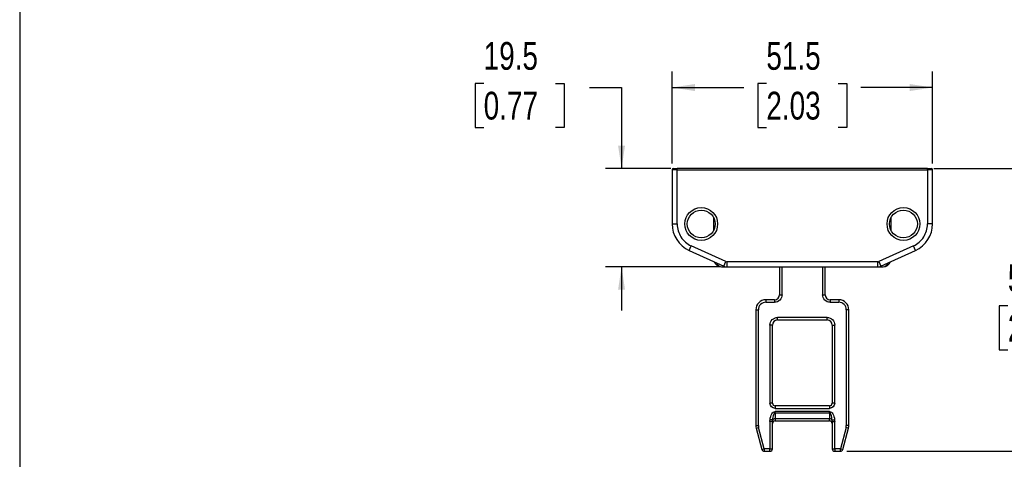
# Model space of a CAD drawing. Header units: millimetres. Extents: x 0 to 559, y 0 to 432.
# Tile 2 of 26: x 0 to 195, y 140 to 227. Entities that reach past the tile are written whole.
import ezdxf

# ---------------------------------------------------------------- set-up
doc = ezdxf.new("R2010")
doc.units = ezdxf.units.MM
doc.layers.add('DIMENSIONS', color=140, linetype='Continuous', lineweight=25)
doc.styles.add('SLDTEXTSTYLE0', font='TXT', dxfattribs={"width": 0.75})
doc.dimstyles.new('SLDDIMSTYLE0', dxfattribs={"dimtxt": 5.5, "dimasz": 4.5, "dimexe": 0, "dimexo": 0.0625, "dimgap": 1.375, "dimtad": 0, "dimtih": 1, "dimtoh": 1, "dimdec": 1, "dimrnd": 1e-09, "dimzin": 4, "dimdsep": 46, "dimtxsty": 'SLDTEXTSTYLE0', "dimsah": 1, "dimcen": 0.09, "dimadec": 0, "dimazin": 1, "dimtfac": 1, "dimtdec": 1, "dimtofl": 0, "dimtmove": 0, "dimatfit": 3, "dimfxl": 0, "dimfrac": 2, "dimtolj": 1, "dimtzin": 12, "dimarcsym": 0})
doc.dimstyles.new('SLDDIMSTYLE1', dxfattribs={"dimtxt": 5.5, "dimasz": 4.5, "dimexe": 0, "dimexo": 0.0625, "dimgap": 1.375, "dimtad": 0, "dimtih": 1, "dimtoh": 1, "dimdec": 1, "dimrnd": 1e-09, "dimzin": 12, "dimdsep": 46, "dimtxsty": 'SLDTEXTSTYLE0', "dimsah": 1, "dimcen": 0.09, "dimadec": 0, "dimazin": 3, "dimtfac": 1, "dimtdec": 1, "dimtmove": 0, "dimatfit": 0, "dimfxl": 0, "dimfrac": 2, "dimtolj": 1, "dimtzin": 12, "dimarcsym": 0})
doc.dimstyles.new('SLDDIMSTYLE2', dxfattribs={"dimtxt": 5.5, "dimasz": 4.5, "dimexe": 0, "dimexo": 0.0625, "dimgap": 1.375, "dimtad": 0, "dimtih": 1, "dimtoh": 1, "dimdec": 1, "dimrnd": 1e-09, "dimzin": 12, "dimdsep": 46, "dimtxsty": 'SLDTEXTSTYLE0', "dimsah": 1, "dimcen": 0.09, "dimadec": 0, "dimazin": 3, "dimtfac": 1, "dimtdec": 1, "dimtofl": 0, "dimtmove": 0, "dimatfit": 3, "dimfxl": 0, "dimfrac": 2, "dimtolj": 1, "dimtzin": 12, "dimarcsym": 0})

# ---------------------------------------------------------------- blocks, each defined once
blk = doc.blocks.new('_D_13')
at = {"layer": 'DIMENSIONS'}
for p, q in [((129.03, 198.98), (129.03, 217.19)), ((180.53, 198.98), (180.53, 217.19)), ((147.67, 214.83), (145.99, 214.83)), ((145.99, 214.83), (145.99, 206.09)), ((161.89, 214.83), (163.57, 214.83)), ((163.57, 214.83), (163.57, 206.09)), ((129.03, 214.02), (143.2, 214.02)), ((180.53, 214.02), (166.36, 214.02)), ((145.99, 206.09), (147.67, 206.09)), ((163.57, 206.09), (161.89, 206.09))]:
    blk.add_line(p, q, dxfattribs=at)
for points in [[(129.03, 214.02), (133.53, 213.32), (133.53, 214.71)], [(180.53, 214.02), (176.03, 214.71), (176.03, 213.32)]]:
    blk.add_solid(points, dxfattribs=at)
at = {"layer": 'DIMENSIONS', "char_height": 5.5, "attachment_point": 1, "style": 'SLDTEXTSTYLE0'}
for s, insert in [('51.5', (147.67, 223.03)), ('2.03', (147.67, 213.18))]:
    blk.add_mtext(s, dxfattribs=dict(at, insert=insert))
blk = doc.blocks.new('_D_14')
at = {"layer": 'DIMENSIONS'}
for p, q in [((91.76, 214.83), (90.08, 214.83)), ((90.08, 214.83), (90.08, 206.09)), ((105.98, 214.83), (107.66, 214.83)), ((107.66, 214.83), (107.66, 206.09)), ((112.68, 214.02), (119.03, 214.02)), ((119.03, 214.02), (119.03, 198.01)), ((90.08, 206.09), (91.76, 206.09)), ((107.66, 206.09), (105.98, 206.09)), ((128.76, 198.01), (115.85, 198.01)), ((138.59, 178.51), (115.85, 178.51)), ((119.03, 178.51), (119.03, 169.86))]:
    blk.add_line(p, q, dxfattribs=at)
for points in [[(119.03, 198.01), (119.72, 202.51), (118.34, 202.51)], [(119.03, 178.51), (118.34, 174.01), (119.72, 174.01)]]:
    blk.add_solid(points, dxfattribs=at)
at = {"layer": 'DIMENSIONS', "char_height": 5.5, "attachment_point": 1, "style": 'SLDTEXTSTYLE0'}
for s, insert in [('19.5', (91.76, 223.03)), ('0.77', (91.76, 213.18))]:
    blk.add_mtext(s, dxfattribs=dict(at, insert=insert))
blk = doc.blocks.new('_D_15')
at = {"layer": 'DIMENSIONS'}
for p, q in [((180.8, 198.01), (205.71, 198.01)), ((202.53, 198.01), (202.53, 179.05)), ((195.42, 170.82), (193.74, 170.82)), ((193.74, 170.82), (193.74, 162.09)), ((209.64, 170.82), (211.32, 170.82)), ((211.32, 170.82), (211.32, 162.09)), ((193.74, 162.09), (195.42, 162.09)), ((211.32, 162.09), (209.64, 162.09)), ((202.53, 142.01), (202.53, 160.97)), ((163.57, 142.01), (205.71, 142.01))]:
    blk.add_line(p, q, dxfattribs=at)
for points in [[(202.53, 198.01), (201.84, 193.51), (203.22, 193.51)], [(202.53, 142.01), (203.22, 146.51), (201.84, 146.51)]]:
    blk.add_solid(points, dxfattribs=at)
at = {"layer": 'DIMENSIONS', "char_height": 5.5, "attachment_point": 1, "style": 'SLDTEXTSTYLE0'}
for s, insert in [('56.0', (195.42, 179.03)), ('2.20', (195.42, 169.18))]:
    blk.add_mtext(s, dxfattribs=dict(at, insert=insert))

msp = doc.modelspace()

# ---------------------------------------------------------------- linework, layer by layer
at = {"color": 7, "linetype": 'Continuous'}
msp.add_line((0, 431.8), (0, 0), dxfattribs=at)
for p, q in [((130.03, 197.71), (129.03, 197.71)), ((129.03, 197.71), (129.03, 187.01)), ((130.03, 197.71), (130.03, 198.01)), ((179.53, 198.01), (130.03, 198.01)), ((130.03, 187.01), (130.03, 197.71)), ((130.03, 197.71), (179.53, 197.71)), ((179.53, 197.71), (179.53, 198.01)), ((179.53, 197.71), (179.53, 187.01)), ((180.53, 197.71), (179.53, 197.71)), ((180.53, 187.01), (180.53, 197.71)), ((129.03, 187.01), (130.03, 187.01)), ((137.28, 185.87), (137.28, 188.16)), ((172.28, 188.16), (172.28, 185.87)), ((180.53, 187.01), (179.53, 187.01)), ((132.39, 181.78), (132.8, 182.69)), ((132.39, 181.78), (139.23, 178.65)), ((139.65, 179.56), (132.8, 182.69)), ((176.76, 182.69), (169.91, 179.56)), ((170.33, 178.65), (177.18, 181.78)), ((177.18, 181.78), (176.76, 182.69)), ((139.23, 178.65), (139.65, 179.56)), ((169.7, 179.51), (139.86, 179.51)), ((139.86, 179.51), (139.86, 178.51)), ((169.7, 178.51), (169.7, 179.51)), ((169.91, 179.56), (170.33, 178.65)), ((138.78, 178.51), (139.86, 178.51)), ((139.86, 178.51), (169.7, 178.51)), ((150.28, 178.51), (150.28, 173.01)), ((150.78, 173.01), (150.78, 178.51)), ((158.78, 178.51), (158.78, 173.01)), ((159.28, 173.01), (159.28, 178.51)), ((169.7, 178.51), (170.78, 178.51)), ((147.58, 172.01), (147.58, 171.51)), ((149.28, 172.01), (147.58, 172.01)), ((147.58, 171.51), (149.28, 171.51)), ((149.28, 172.01), (149.28, 171.51)), ((150.28, 173.01), (150.78, 173.01)), ((158.78, 173.01), (159.28, 173.01)), ((160.28, 172.01), (160.28, 171.51)), ((161.98, 172.01), (160.28, 172.01)), ((160.28, 171.51), (161.98, 171.51)), ((161.98, 172.01), (161.98, 171.51)), ((145.58, 170.01), (145.58, 147.13)), ((145.58, 170.01), (146.08, 170.01)), ((146.08, 147.13), (146.08, 170.01)), ((163.48, 170.01), (163.48, 147.13)), ((163.98, 170.01), (163.48, 170.01)), ((163.98, 147.13), (163.98, 170.01)), ((159.68, 168.51), (149.88, 168.51)), ((149.88, 168.01), (149.88, 168.51)), ((149.88, 168.01), (159.68, 168.01)), ((159.68, 168.01), (159.68, 168.51)), ((148.38, 167.01), (148.38, 151.51)), ((148.88, 167.01), (148.38, 167.01)), ((148.88, 151.51), (148.88, 167.01)), ((160.68, 167.01), (160.68, 151.51)), ((160.68, 167.01), (161.18, 167.01)), ((161.18, 151.51), (161.18, 167.01)), ((148.88, 151.51), (148.38, 151.51)), ((149.38, 151.01), (149.38, 150.51)), ((160.18, 151.01), (149.38, 151.01)), ((149.38, 150.51), (160.18, 150.51)), ((160.18, 151.01), (160.18, 150.51)), ((161.18, 151.51), (160.68, 151.51)), ((148.89, 148.21), (148.4, 148.26)), ((160.18, 149.88), (149.38, 149.88)), ((149.38, 149.63), (149.38, 149.88)), ((149.38, 149.63), (149.38, 148.41)), ((149.38, 149.63), (160.18, 149.63)), ((160.18, 148.41), (149.38, 148.41)), ((149.38, 148.41), (149.38, 148.01)), ((149.38, 148.01), (160.18, 148.01)), ((160.18, 149.63), (160.18, 149.88)), ((160.18, 149.63), (160.18, 148.41)), ((160.18, 148.01), (160.18, 148.41)), ((160.67, 148.21), (161.16, 148.26)), ((145.58, 147.13), (146.08, 147.13)), ((145.65, 146.61), (146.13, 146.74)), ((145.65, 146.61), (146.78, 142.38)), ((147.26, 142.51), (146.13, 146.74)), ((148.38, 147.94), (148.38, 142.51)), ((148.88, 147.94), (148.38, 147.94)), ((148.88, 142.51), (148.88, 147.94)), ((160.68, 147.94), (160.68, 142.51)), ((160.68, 147.94), (161.18, 147.94)), ((161.18, 142.51), (161.18, 147.94)), ((163.43, 146.74), (162.3, 142.51)), ((162.78, 142.38), (163.91, 146.61)), ((163.91, 146.61), (163.43, 146.74)), ((163.98, 147.13), (163.48, 147.13)), ((146.78, 142.38), (147.26, 142.51)), ((148.38, 142.51), (147.26, 142.51)), ((147.26, 142.51), (147.26, 142.01)), ((148.38, 142.51), (148.88, 142.51)), ((148.38, 142.01), (148.38, 142.51)), ((160.68, 142.51), (161.18, 142.51)), ((162.3, 142.51), (161.18, 142.51)), ((161.18, 142.51), (161.18, 142.01)), ((162.3, 142.51), (162.78, 142.38)), ((162.3, 142.01), (162.3, 142.51)), ((147.26, 142.01), (148.38, 142.01)), ((161.18, 142.01), (162.3, 142.01))]:
    msp.add_line(p, q)
for centre in [(134.78, 187.01), (174.78, 187.01)]:
    msp.add_circle(centre, 2.75)
for centre, radius, start, end in [((129.33, 197.71), 0.3, 90, 180), ((180.23, 197.71), 0.3, 0, 90), ((134.78, 187.01), 5.75, 180, 245.3914), ((174.78, 187.01), 5.75, 294.6086, 0), ((138.78, 180.01), 1.5, 199.896, 270), ((138.9, 179.6), 1.09, 196.9881, 263.6841), ((170.78, 180.01), 1.5, 270, 340.104), ((170.66, 179.6), 1.09, 276.3159, 343.0119), ((139.86, 180.01), 1.5, 245.3914, 270), ((169.7, 180.01), 1.5, 270, 294.6086), ((147.58, 170.01), 2, 90, 180), ((149.28, 173.01), 1, 270, 0), ((160.28, 173.01), 1, 180, 270), ((161.98, 170.01), 2, 0, 90), ((149.88, 167.01), 1, 90, 180), ((159.68, 167.01), 1, 0, 90), ((149.38, 151.51), 0.5, 180, 270), ((160.18, 151.51), 0.5, 270, 0), ((149.38, 147.51), 0.5, 90, 180), ((149.31, 147.89), 0.53, 82.377, 142.4853), ((160.25, 147.89), 0.53, 37.5147, 97.623), ((160.18, 147.51), 0.5, 0, 90), ((147.58, 147.13), 2, 180, 195), ((161.98, 147.13), 2, 345, 0), ((147.26, 142.51), 0.5, 195, 270), ((148.38, 142.51), 0.5, 270, 0), ((161.18, 142.51), 0.5, 180, 270), ((162.3, 142.51), 0.5, 270, 345)]:
    msp.add_arc(centre, radius, start, end)
for points in [[(129.33, 198.01), (129.33, 198.01), (129.64, 198.01), (130.03, 198.01)], [(179.53, 198.01), (179.92, 198.01), (180.23, 198.01), (180.23, 198.01)], [(139.65, 179.56), (139.72, 179.53), (139.79, 179.51), (139.86, 179.51)], [(169.7, 179.51), (169.78, 179.51), (169.85, 179.53), (169.91, 179.56)], [(150.78, 173.01), (150.78, 172.18), (150.11, 171.51), (149.28, 171.51)], [(160.28, 171.51), (159.45, 171.51), (158.78, 172.18), (158.78, 173.01)], [(163.48, 170.01), (163.48, 170.84), (162.81, 171.51), (161.98, 171.51)], [(159.68, 168.51), (160.51, 168.51), (161.18, 167.84), (161.18, 167.01)], [(149.38, 150.51), (148.83, 150.51), (148.38, 150.96), (148.38, 151.51)], [(161.18, 151.51), (161.18, 150.96), (160.73, 150.51), (160.18, 150.51)], [(148.38, 147.94), (148.38, 148.04), (148.39, 148.15), (148.4, 148.26)], [(148.89, 148.21), (148.88, 148.11), (148.88, 148.02), (148.88, 147.94)], [(160.68, 147.94), (160.68, 148.02), (160.68, 148.11), (160.67, 148.21)], [(161.16, 148.26), (161.17, 148.15), (161.18, 148.04), (161.18, 147.94)], [(146.08, 147.13), (146.08, 147), (146.1, 146.87), (146.13, 146.74)], [(163.43, 146.74), (163.46, 146.87), (163.48, 147), (163.48, 147.13)]]:
    msp.add_open_spline(points, degree=3)
for points, knots in [([(131.53, 187.01), (131.53, 188.81), (132.99, 190.26), (136.57, 190.26), (138.03, 188.81), (138.03, 187.01)], [0, 0, 0, 0, 0.5, 0.5, 1, 1, 1, 1]), ([(171.53, 187.01), (171.53, 188.81), (172.99, 190.26), (176.57, 190.26), (178.03, 188.81), (178.03, 187.01)], [0, 0, 0, 0, 0.5, 0.5, 1, 1, 1, 1]), ([(130.03, 187.01), (130.03, 186.1), (130.29, 185.21), (131.27, 183.68), (131.98, 183.07), (132.8, 182.69)], [0, 0, 0, 0, 0.5, 0.5, 1, 1, 1, 1]), ([(138.03, 187.01), (138.03, 185.22), (136.57, 183.76), (132.99, 183.76), (131.53, 185.22), (131.53, 187.01)], [0, 0, 0, 0, 0.5, 0.5, 1, 1, 1, 1]), ([(178.03, 187.01), (178.03, 185.22), (176.57, 183.76), (172.99, 183.76), (171.53, 185.22), (171.53, 187.01)], [0, 0, 0, 0, 0.5, 0.5, 1, 1, 1, 1]), ([(176.76, 182.69), (177.59, 183.07), (178.29, 183.68), (179.27, 185.21), (179.53, 186.1), (179.53, 187.01)], [0, 0, 0, 0, 0.5, 0.5, 1, 1, 1, 1]), ([(147.58, 171.51), (147.18, 171.51), (146.8, 171.35), (146.24, 170.79), (146.08, 170.41), (146.08, 170.01)], [0, 0, 0, 0, 0.5, 0.5, 1, 1, 1, 1]), ([(148.38, 167.01), (148.38, 167.41), (148.54, 167.79), (149.1, 168.35), (149.48, 168.51), (149.88, 168.51)], [0, 0, 0, 0, 0.5, 0.5, 1, 1, 1, 1]), ([(148.4, 148.26), (148.44, 148.71), (148.57, 149.13), (148.83, 149.57), (148.93, 149.68), (149.15, 149.84), (149.27, 149.88), (149.38, 149.88)], [0, 0, 0, 0, 0.5, 0.5, 0.75, 0.75, 1, 1, 1, 1]), ([(149.38, 149.63), (149.27, 149.63), (149.15, 149.48), (148.97, 148.97), (148.91, 148.61), (148.89, 148.21)], [0, 0, 0, 0, 0.5, 0.5, 1, 1, 1, 1]), ([(160.18, 149.88), (160.3, 149.88), (160.41, 149.84), (160.63, 149.68), (160.73, 149.57), (161, 149.13), (161.12, 148.71), (161.16, 148.26)], [0, 0, 0, 0, 0.25, 0.25, 0.5, 0.5, 1, 1, 1, 1]), ([(160.67, 148.21), (160.65, 148.61), (160.59, 148.97), (160.41, 149.48), (160.3, 149.63), (160.18, 149.63)], [0, 0, 0, 0, 0.5, 0.5, 1, 1, 1, 1])]:
    msp.add_open_spline(points, degree=3, knots=knots)

# ---------------------------------------------------------------- dimensions: what is measured, and where the dimension line sits
at = {"layer": 'DIMENSIONS'}
for base, p1, p2, dimstyle, picture, middle in [((119.03, 198.01), (139.86, 178.51), (130.03, 198.01), 'SLDDIMSTYLE1', '_D_14', (119.03, 214.02)), ((202.53, 142.01), (179.53, 198.01), (162.3, 142.01), 'SLDDIMSTYLE0', '_D_15', (202.53, 170.01))]:
    dim = msp.add_linear_dim(base=base, p1=p1, p2=p2, angle=90, dimstyle=dimstyle, dxfattribs=at)
    dim.commit()
    dim.dimension.update_dxf_attribs({"geometry": picture, "text_midpoint": middle, "dimtype": 160})
dim = msp.add_linear_dim(base=(180.53, 214.02), p1=(129.03, 197.71), p2=(180.53, 197.71), dimstyle='SLDDIMSTYLE2', dxfattribs=at)
dim.commit()
dim.dimension.update_dxf_attribs({"geometry": '_D_13', "text_midpoint": (154.78, 214.02), "dimtype": 160})

doc.saveas('drawing.dxf')
